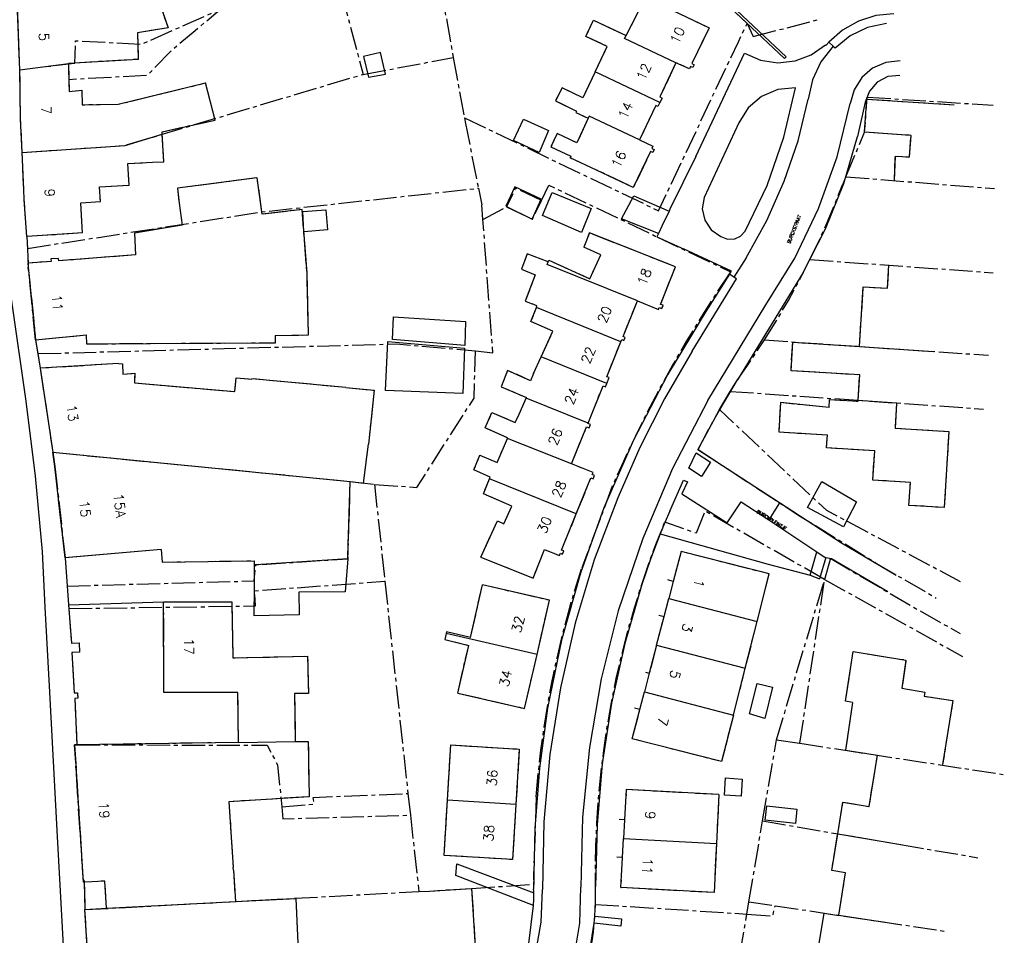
# Model space of a CAD drawing. Header units: metres. Extents: x 189938 to 192675, y 307646 to 311153.
# Tile 97 of 100: x 192066 to 192187, y 309667 to 309779. Entities that reach past the tile are written whole.
import ezdxf

# ---------------------------------------------------------------- set-up
doc = ezdxf.new("R2010")
doc.units = ezdxf.units.M
doc.linetypes.add('1-200 CENTER', pattern=[4.28625, 2.8575, -0.47625, 0.47625, -0.47625])
for name, color, linetype in [('PH-BEST-HUISNUMMERS', 7, 'Continuous'), ('PH-BEST-KADASTRALE-GRENS', 240, '1-200 CENTER'), ('PH-BEST-KANTVERHARDING', 252, 'Continuous'), ('PH-BEST-STAATNAAM', 7, 'Continuous')]:
    doc.layers.add(name, color=color, linetype=linetype)
doc.styles.add('ROMANS', font='romans.shx')

msp = doc.modelspace()

# ---------------------------------------------------------------- linework, layer by layer
at = {"layer": 'PH-BEST-KADASTRALE-GRENS'}
for p, q in [((192116.214, 309792.168), (192119.298, 309774.75)), ((192104.52, 309786.787), (192108.242, 309772.697)), ((192155.348, 309778.925), (192156.108, 309777.346)), ((192156.108, 309777.346), (192164.305, 309779.46)), ((192066.15, 309773.25), (192066.108, 309774.217)), ((192066.15, 309773.25), (192072.125, 309773.992)), ((192108.242, 309772.697), (192119.298, 309774.75)), ((192119.298, 309774.75), (192120.674, 309767.376)), ((192169.76, 309765.597), (192170.039, 309769.66)), ((192170.039, 309769.66), (192180.74, 309768.966)), ((192170.085, 309769.907), (192170.124, 309769.905)), ((192170.124, 309769.905), (192185.505, 309768.908)), ((192120.674, 309767.376), (192120.767, 309766.88)), ((192120.767, 309766.88), (192122.386, 309758.737)), ((192136.871, 309760.962), (192133.625, 309762.455)), ((192167.46, 309760.133), (192167.05, 309759.158)), ((192167.46, 309760.133), (192185.684, 309758.696)), ((192122.386, 309758.737), (192122.812, 309756.692)), ((192073.841, 309753.261), (192073.625, 309756.94)), ((192095.883, 309755.543), (192095.827, 309755.823)), ((192122.944, 309754.907), (192122.812, 309756.692)), ((192122.944, 309754.907), (192125.841, 309756.441)), ((192073.841, 309753.261), (192067.004, 309752.795)), ((192067.004, 309752.795), (192067.074, 309751.348)), ((192144.283, 309752.773), (192153.309, 309748.473)), ((192067.074, 309751.348), (192067.186, 309749.032)), ((192163.058, 309749.992), (192185.519, 309748.37)), ((192068.077, 309740.122), (192067.186, 309749.032)), ((192130.095, 309738.048), (192131.534, 309741.212)), ((192068.077, 309740.122), (192074.314, 309740.746)), ((192068.077, 309740.122), (192068.347, 309738.446)), ((192157.476, 309740.122), (192184.951, 309738.251)), ((192068.347, 309738.446), (192068.637, 309736.65)), ((192129.163, 309735.999), (192130.095, 309738.048)), ((192078.246, 309737.227), (192068.637, 309736.65)), ((192068.637, 309736.65), (192070.193, 309726.351)), ((192068.637, 309736.65), (192070.193, 309726.351)), ((192153.28, 309733.821), (192154.152, 309735.251)), ((192127.247, 309730.74), (192128.264, 309732.979)), ((192128.264, 309732.979), (192128.3, 309733.059)), ((192151.973, 309731.588), (192153.28, 309733.821)), ((192153.28, 309733.821), (192184.331, 309731.653)), ((192070.193, 309726.351), (192106.675, 309722.776)), ((192070.193, 309726.351), (192070.455, 309724.616)), ((192070.455, 309724.616), (192071.689, 309713.408)), ((192106.387, 309713.524), (192106.675, 309722.775)), ((192106.675, 309722.776), (192109.648, 309722.41)), ((192109.648, 309722.41), (192110.917, 309710.534)), ((192138.806, 309722.187), (192135.074, 309712.192)), ((192083.485, 309714.424), (192071.689, 309713.408)), ((192071.689, 309713.408), (192071.943, 309709.949)), ((192106.387, 309713.524), (192106.369, 309713.292)), ((192165.539, 309713.184), (192164.85, 309710.756)), ((192071.943, 309709.949), (192072.112, 309707.653)), ((192110.917, 309710.534), (192113.746, 309684.492)), ((192121.419, 309703.648), (192122.894, 309710.078)), ((192146.289, 309710.509), (192145.748, 309708.436)), ((192158.959, 309691.097), (192164.85, 309710.756)), ((192161.815, 309690.66), (192164.85, 309710.756)), ((192164.85, 309710.756), (192181.771, 309701.307)), ((192072.112, 309707.653), (192072.15, 309707.172)), ((192083.781, 309708.019), (192092.13, 309708.019)), ((192145.165, 309706.2), (192145.748, 309708.436)), ((192144.252, 309702.696), (192145.165, 309706.2)), ((192155.124, 309699.861), (192156.585, 309705.612)), ((192119.851, 309696.817), (192121.195, 309702.672)), ((192144.252, 309702.696), (192143.352, 309699.245)), ((192143.352, 309699.245), (192142.755, 309696.956)), ((192153.664, 309694.112), (192155.124, 309699.861)), ((192142.198, 309694.819), (192142.755, 309696.956)), ((192168.278, 309695.67), (192167.397, 309695.814)), ((192073.143, 309690.464), (192072.863, 309690.46)), ((192072.863, 309690.46), (192073.91, 309673.612)), ((192072.865, 309690.467), (192073.143, 309690.467)), ((192073.541, 309679.765), (192072.865, 309690.467)), ((192092.953, 309690.771), (192073.143, 309690.464)), ((192118.597, 309683.678), (192119.007, 309690.451)), ((192157.25, 309681.146), (192158.959, 309691.097)), ((192158.959, 309691.097), (192161.815, 309690.66)), ((192161.815, 309690.66), (192186.89, 309686.814)), ((192113.746, 309684.492), (192114.043, 309681.84)), ((192151.881, 309684.368), (192151.584, 309678.356)), ((192118.187, 309676.906), (192118.597, 309683.678)), ((192129.485, 309684.089), (192129.144, 309674.44)), ((192114.043, 309681.84), (192115.09, 309672.474)), ((192140.327, 309681.261), (192140.203, 309678.971)), ((192155.572, 309671.23), (192157.25, 309681.146)), ((192157.25, 309681.146), (192183.637, 309676.623)), ((192073.541, 309679.765), (192073.856, 309674.151)), ((192140.077, 309676.638), (192140.203, 309678.971)), ((192151.584, 309678.356), (192151.287, 309672.342)), ((192092.336, 309675.09), (192092.31, 309675.488)), ((192092.336, 309675.09), (192092.589, 309671.265)), ((192074.054, 309673.62), (192073.91, 309673.612)), ((192074.051, 309673.765), (192074.134, 309670.264)), ((192074.965, 309673.67), (192074.054, 309673.62)), ((192129.144, 309674.44), (192129.169, 309673.356)), ((192074.134, 309670.264), (192115.09, 309672.474)), ((192121.546, 309672.872), (192129.169, 309673.356)), ((192121.546, 309672.872), (192122.746, 309653.961)), ((192092.589, 309671.265), (192100.034, 309671.641)), ((192136.745, 309670.908), (192136.761, 309671.93)), ((192155.315, 309669.722), (192155.572, 309671.23)), ((192155.572, 309671.23), (192158.782, 309670.74)), ((192074.134, 309670.264), (192076.787, 309670.425)), ((192075.114, 309654.12), (192074.134, 309670.264)), ((192075.011, 309655.82), (192074.134, 309670.264)), ((192136.745, 309670.908), (192155.315, 309669.722)), ((192158.782, 309670.74), (192179.794, 309667.593)), ((192153.725, 309660.476), (192155.315, 309669.722))]:
    msp.add_line(p, q, dxfattribs=at)
at = {"layer": 'PH-BEST-KADASTRALE-GRENS', "flags": 128}
for points in [[(192155.348, 309778.925), (192150.518, 309783.509), (192145.091, 309794.151)], [(192075.308, 309783.024), (192075.337, 309781.721), (192080.401, 309781.805), (192080.41, 309781.026), (192083.236, 309781.538), (192083.258, 309781.47), (192084.346, 309778.42), (192080.579, 309777.798), (192080.649, 309774.536), (192072.857, 309774.083), (192072.123, 309774.007)], [(192140.503, 309777.446), (192142.036, 309780.419), (192139.617, 309781.533), (192140.445, 309783.194), (192142.867, 309782.032)], [(192066.15, 309773.25), (192066.108, 309774.217), (192065.852, 309781.133)], [(192072.125, 309773.992), (192072.872, 309774.085), (192072.98, 309776.818), (192081.083, 309776.398), (192090.763, 309780.689)], [(192072.125, 309773.992), (192072.158, 309772.083), (192081.822, 309772.613), (192084.913, 309775.766), (192087.663, 309778.08), (192090.763, 309780.689)], [(192146.15, 309780.572), (192150.681, 309778.417), (192148.58, 309774.016), (192148.862, 309773.875), (192148.686, 309773.524), (192148.412, 309773.661), (192148.278, 309773.377), (192146.622, 309774.123)], [(192120.674, 309767.376), (192144.466, 309755.974), (192154.295, 309776.704), (192155.348, 309778.925)], [(192136.718, 309773.004), (192138.198, 309776.126), (192135.573, 309777.348), (192136.488, 309779.339), (192140.503, 309777.446)], [(192072.123, 309774.007), (192072.186, 309770.583), (192073.751, 309770.773), (192073.792, 309768.972), (192078.201, 309769.021), (192088.928, 309771.647)], [(192146.622, 309774.123), (192144.642, 309769.927), (192144.916, 309769.794), (192144.656, 309769.259)], [(192066.427, 309763.122), (192066.246, 309767.193), (192066.15, 309773.25)], [(192066.427, 309763.122), (192066.246, 309767.193), (192066.154, 309773.149), (192066.15, 309773.25)], [(192066.427, 309763.122), (192079.073, 309763.983), (192108.242, 309772.697)], [(192136.718, 309773.004), (192135.211, 309769.824), (192132.656, 309771.047), (192131.826, 309769.451), (192134.429, 309768.175), (192134.345, 309767.998), (192135.859, 309767.313)], [(192083.621, 309765.342), (192083.604, 309765.663), (192090.101, 309767.095), (192088.928, 309771.647)], [(192144.656, 309769.259), (192144.412, 309768.758), (192144.15, 309768.885), (192142.151, 309764.649)], [(192167.46, 309760.133), (192169.76, 309765.597), (192170.085, 309769.907)], [(192135.859, 309767.313), (192134.472, 309764.297), (192132.049, 309765.459), (192131.287, 309763.8), (192133.728, 309762.679), (192133.625, 309762.455)], [(192082.425, 309761.925), (192083.798, 309761.98), (192083.621, 309765.342)], [(192173.423, 309759.663), (192173.53, 309762.682), (192175.266, 309762.563), (192175.447, 309765.207), (192169.76, 309765.597)], [(192142.151, 309764.649), (192143.788, 309763.874), (192143.659, 309763.602), (192143.932, 309763.491), (192143.783, 309763.125), (192143.489, 309763.245), (192141.388, 309758.818), (192136.871, 309760.962)], [(192067.004, 309752.795), (192066.697, 309757.303), (192066.626, 309758.63), (192066.427, 309763.122)], [(192067.004, 309752.795), (192066.697, 309757.303), (192066.626, 309758.63), (192066.427, 309763.122)], [(192075.919, 309758.89), (192079.564, 309759.104), (192079.409, 309761.747), (192082.425, 309761.925)], [(192095.827, 309755.823), (192095.253, 309760.008), (192085.479, 309758.741), (192085.689, 309756.908)], [(192067.074, 309751.348), (192095.827, 309755.823), (192122.386, 309758.737)], [(192073.625, 309756.94), (192076.021, 309757.109), (192075.919, 309758.89)], [(192130.116, 309757.226), (192126.94, 309758.742), (192125.841, 309756.441)], [(192130.116, 309757.226), (192131.021, 309759.121), (192144.283, 309752.773)], [(192163.058, 309749.992), (192164.139, 309752.246), (192165.165, 309754.527), (192166.136, 309756.831), (192167.05, 309759.158)], [(192085.689, 309756.908), (192086.074, 309754.211), (192080.208, 309753.238), (192080.334, 309750.554)], [(192125.841, 309756.441), (192129.022, 309754.934), (192130.116, 309757.226)], [(192097.462, 309740.653), (192101.553, 309740.744), (192101.371, 309748.349), (192100.769, 309756.112), (192095.883, 309755.543)], [(192122.019, 309738.801), (192124.154, 309738.555), (192122.944, 309754.907)], [(192141.883, 309744.908), (192144.476, 309743.851), (192144.577, 309744.104), (192144.877, 309743.984), (192145.032, 309744.37), (192144.731, 309744.49), (192146.561, 309749.075), (192136.014, 309753.262), (192135.312, 309751.493)], [(192130.95, 309749.69), (192131.046, 309749.901), (192136.066, 309747.619), (192137.397, 309750.546), (192135.312, 309751.493)], [(192080.334, 309750.554), (192070.916, 309749.83), (192070.893, 309750.129), (192069.956, 309750.057), (192069.979, 309749.758), (192067.161, 309749.542)], [(192130.95, 309749.69), (192128.38, 309750.676), (192127.695, 309748.788), (192129.358, 309748.104), (192128.131, 309744.878), (192128.975, 309744.541)], [(192157.476, 309740.122), (192158.973, 309742.531), (192160.404, 309744.98), (192161.766, 309747.467), (192163.058, 309749.992)], [(192067.161, 309749.542), (192067.147, 309749.541), (192067.186, 309749.032), (192068.077, 309740.122)], [(192153.309, 309748.473), (192151.457, 309745.693), (192149.663, 309742.875), (192147.928, 309740.02), (192146.254, 309737.129), (192144.64, 309734.205), (192143.088, 309731.247), (192141.597, 309728.257), (192140.17, 309725.236), (192138.806, 309722.187)], [(192169.147, 309739.339), (192169.573, 309746.643), (192172.575, 309746.468), (192172.74, 309749.293)], [(192139.867, 309739.913), (192139.973, 309740.176), (192140.244, 309740.067), (192140.407, 309740.441), (192140.126, 309740.554), (192141.883, 309744.908)], [(192131.534, 309741.212), (192128.826, 309742.368), (192129.494, 309744.099)], [(192129.494, 309744.099), (192129.568, 309744.291), (192128.975, 309744.541)], [(192097.462, 309740.653), (192097.461, 309739.744), (192074.356, 309739.606), (192074.314, 309740.746)], [(192138.135, 309734.803), (192138.417, 309735.5), (192138.133, 309735.615), (192139.867, 309739.913)], [(192154.152, 309735.251), (192155.291, 309736.853), (192156.399, 309738.477), (192157.476, 309740.122)], [(192068.347, 309738.446), (192112.318, 309739.636), (192122.019, 309738.801)], [(192109.648, 309722.41), (192114.837, 309722.049), (192121.855, 309732.992), (192122.019, 309738.801)], [(192168.972, 309732.725), (192169.163, 309735.832), (192160.729, 309736.35), (192160.944, 309739.843), (192169.147, 309739.339)], [(192078.246, 309737.227), (192078.739, 309737.187), (192078.772, 309735.933), (192080.244, 309736.055), (192080.197, 309734.845), (192092.535, 309733.805), (192092.685, 309735.483), (192094.6, 309735.324)], [(192129.163, 309735.999), (192128.783, 309735.129), (192125.977, 309736.394), (192125.184, 309734.392), (192128.3, 309733.059)], [(192106.132, 309734.285), (192094.604, 309735.368), (192094.6, 309735.324)], [(192106.132, 309734.285), (192109.615, 309733.966), (192108.894, 309727.336)], [(192135.834, 309729.923), (192137.677, 309734.487), (192137.961, 309734.372), (192138.135, 309734.803)], [(192165.391, 309731.835), (192165.452, 309732.824), (192168.965, 309732.608), (192168.972, 309732.725)], [(192149.329, 309726.69), (192150.622, 309729.155), (192151.973, 309731.588)], [(192181.528, 309710.465), (192165.105, 309719.211), (192151.973, 309731.588)], [(192165.391, 309731.835), (192159.427, 309732.44), (192159.229, 309728.84), (192165.185, 309728.482)], [(192173.684, 309732.314), (192173.491, 309729.32), (192180.09, 309728.895), (192179.518, 309719.572), (192175.193, 309719.837), (192175.366, 309722.646), (192170.775, 309722.929), (192170.996, 309726.522), (192165.087, 309726.885), (192165.185, 309728.482)], [(192125.939, 309728.023), (192125.975, 309728.106), (192123.215, 309729.34), (192124.051, 309731.225), (192126.888, 309729.996), (192127.247, 309730.74)], [(192133.82, 309724.929), (192135.654, 309729.474), (192135.956, 309729.35), (192136.12, 309729.75), (192135.814, 309729.873), (192135.834, 309729.923)], [(192123.746, 309723.097), (192123.821, 309723.282), (192121.837, 309724.216), (192122.584, 309725.997), (192124.675, 309725.101), (192125.939, 309728.023)], [(192106.675, 309722.775), (192108.307, 309722.575), (192108.894, 309727.336)], [(192149.329, 309726.69), (192161.774, 309718.56), (192171.215, 309712.727), (192178.544, 309708.461)], [(192071.689, 309713.408), (192070.455, 309724.616), (192070.193, 309726.351)], [(192134.392, 309718.787), (192136.184, 309723.214), (192136.462, 309723.102), (192136.624, 309723.5), (192136.346, 309723.613), (192136.445, 309723.858), (192133.82, 309724.929)], [(192126.504, 309719.759), (192123.004, 309721.264), (192123.746, 309723.097)], [(192071.943, 309709.949), (192094.884, 309710.57), (192095.094, 309712.546), (192106.38, 309713.293), (192106.675, 309722.776)], [(192122.697, 309713.498), (192124.713, 309717.934), (192125.51, 309717.571), (192126.504, 309719.759)], [(192122.697, 309713.498), (192129.087, 309710.91), (192130.51, 309714.423), (192132.327, 309713.687), (192132.438, 309713.962), (192132.717, 309713.849), (192132.879, 309714.247), (192132.6, 309714.361), (192134.392, 309718.787)], [(192164.85, 309710.756), (192150.186, 309719.135), (192149.097, 309716.414), (192145.236, 309717.763)], [(192142.415, 309710.126), (192143.297, 309712.693), (192144.237, 309715.239), (192145.236, 309717.763)], [(192083.485, 309714.424), (192083.617, 309712.889), (192094.891, 309713.039), (192094.891, 309712.533)], [(192156.585, 309705.612), (192158.063, 309711.43), (192147.245, 309714.177), (192146.289, 309710.509)], [(192129.485, 309684.089), (192129.74, 309686.95), (192130.063, 309689.804), (192130.454, 309692.649), (192130.914, 309695.484), (192131.44, 309698.307), (192132.034, 309701.117), (192132.695, 309703.913), (192133.422, 309706.691), (192134.215, 309709.451), (192135.074, 309712.192)], [(192165.539, 309713.184), (192165.61, 309713.304), (192175.713, 309707.381), (192181.471, 309704.126)], [(192072.15, 309707.172), (192095.038, 309707.5), (192094.937, 309709.355), (192110.917, 309710.534)], [(192129.58, 309701.564), (192131.102, 309708.195), (192122.894, 309710.078)], [(192136.761, 309671.93), (192136.734, 309674.914), (192136.785, 309677.898), (192136.914, 309680.879), (192137.12, 309683.857), (192137.403, 309686.827), (192137.763, 309689.79), (192138.2, 309692.742), (192138.714, 309695.682), (192139.303, 309698.607), (192139.969, 309701.516), (192140.71, 309704.407), (192141.525, 309707.278), (192142.415, 309710.126)], [(192092.953, 309690.771), (192092.902, 309696.881), (192089.72, 309696.909), (192083.826, 309696.884), (192083.781, 309708.019)], [(192092.13, 309708.019), (192092.277, 309701.136), (192101.445, 309701.332), (192101.543, 309696.777), (192099.843, 309696.75), (192099.934, 309690.878)], [(192072.15, 309707.172), (192072.482, 309702.941), (192073.406, 309702.981), (192073.459, 309701.839), (192072.535, 309701.799), (192072.825, 309696.834), (192073.223, 309696.845), (192073.255, 309696.179), (192072.883, 309696.14), (192073.143, 309690.467)], [(192118.433, 309704.123), (192118.254, 309703.384), (192121.195, 309702.672)], [(192121.419, 309703.648), (192118.485, 309704.339), (192118.433, 309704.123)], [(192119.851, 309696.817), (192128.059, 309694.934), (192129.58, 309701.564)], [(192167.397, 309695.814), (192168.372, 309701.9), (192174.831, 309700.865), (192174.311, 309697.407), (192177.123, 309696.95), (192177.052, 309696.442), (192180.586, 309695.911), (192179.329, 309688.058)], [(192168.278, 309695.67), (192167.412, 309689.804), (192171.34, 309689.199)], [(192153.664, 309694.112), (192152.217, 309688.415), (192141.259, 309691.216), (192142.198, 309694.819)], [(192073.143, 309690.467), (192096.472, 309690.426), (192097.761, 309688.024), (192098.276, 309682.88)], [(192099.934, 309690.878), (192101.509, 309690.876), (192101.631, 309684.103), (192091.793, 309683.491), (192092.31, 309675.488)], [(192119.007, 309690.451), (192127.401, 309689.943), (192126.991, 309683.17)], [(192166.461, 309679.567), (192167.093, 309683.443), (192170.316, 309682.918), (192171.34, 309689.199)], [(192098.276, 309682.88), (192102.227, 309683.22), (192102.137, 309684.022), (192113.746, 309684.492)], [(192151.881, 309684.368), (192140.528, 309684.982), (192140.327, 309681.261)], [(192126.991, 309683.17), (192126.581, 309676.398), (192118.187, 309676.906)], [(192098.276, 309682.88), (192098.417, 309681.4), (192114.043, 309681.84)], [(192166.578, 309669.572), (192167.428, 309674.786), (192165.727, 309675.063), (192166.461, 309679.567)], [(192151.287, 309672.342), (192139.878, 309672.96), (192140.077, 309676.638)], [(192073.856, 309674.151), (192073.869, 309674), (192073.937, 309673.865), (192074.051, 309673.765)], [(192076.787, 309670.425), (192076.582, 309673.769), (192074.965, 309673.67)], [(192115.09, 309672.474), (192116.374, 309672.543), (192121.546, 309672.872)], [(192085.671, 309664.665), (192097.206, 309665.29), (192097.175, 309666.028), (192100.285, 309666.167), (192100.034, 309671.641)], [(192133.873, 309657.652), (192134.496, 309659.239), (192135.046, 309660.853), (192135.521, 309662.49), (192135.92, 309664.148), (192136.243, 309665.822), (192136.488, 309667.509), (192136.656, 309669.205), (192136.745, 309670.908)], [(192155.315, 309669.722), (192158.489, 309669.495), (192158.782, 309670.74)], [(192160.416, 309660.265), (192161.362, 309666.072), (192164.11, 309665.624), (192164.795, 309669.825), (192166.572, 309669.535), (192166.578, 309669.572)]]:
    msp.add_lwpolyline(points, dxfattribs=at)
at = {"layer": 'PH-BEST-KANTVERHARDING', "color": 8}
for p, q in [((192164.972, 309776.311), (192165.032, 309776.279)), ((192165.032, 309776.279), (192165.385, 309776.635)), ((192165.385, 309776.635), (192165.882, 309776.153)), ((192165.882, 309776.153), (192166.143, 309775.9)), ((192149.072, 309762.639), (192155.023, 309775.291)), ((192066.15, 309773.25), (192072.123, 309774.007)), ((192144.656, 309769.259), (192136.718, 309773.004)), ((192169.842, 309769.269), (192168.886, 309765.074)), ((192169.76, 309765.597), (192170.039, 309769.66)), ((192170.039, 309769.66), (192180.74, 309768.966)), ((192154.332, 309766.736), (192150.073, 309757.607)), ((192136.871, 309760.962), (192133.625, 309762.455)), ((192149.072, 309762.639), (192145.883, 309756.16)), ((192063.234, 309757.928), (192066.89, 309732.615)), ((192073.841, 309753.261), (192073.625, 309756.94)), ((192139.959, 309754.989), (192141.438, 309757.795)), ((192141.438, 309757.795), (192145.77, 309755.92)), ((192095.883, 309755.543), (192095.827, 309755.823)), ((192145.77, 309755.92), (192144.929, 309754.141)), ((192145.883, 309756.16), (192145.77, 309755.92)), ((192144.479, 309753.189), (192139.959, 309754.989)), ((192073.841, 309753.261), (192067.004, 309752.795)), ((192144.929, 309754.141), (192144.479, 309753.189)), ((192067.004, 309752.795), (192067.161, 309749.542)), ((192153.435, 309748.576), (192147.625, 309751.253)), ((192130.808, 309749.377), (192130.95, 309749.69)), ((192155.224, 309750.186), (192153.727, 309747.822)), ((192141.883, 309744.908), (192130.808, 309749.377)), ((192153.184, 309748.195), (192153.435, 309748.576)), ((192162.21, 309748.415), (192154.152, 309735.251)), ((192148.616, 309738.732), (192154.046, 309747.612)), ((192153.184, 309748.195), (192150.276, 309743.594)), ((192153.727, 309747.822), (192153.184, 309748.195)), ((192154.046, 309747.612), (192153.727, 309747.822)), ((192139.867, 309739.913), (192129.494, 309744.099)), ((192150.519, 309732.683), (192157.642, 309744.435)), ((192130.095, 309738.048), (192131.534, 309741.212)), ((192068.077, 309740.122), (192074.314, 309740.746)), ((192068.077, 309740.122), (192068.637, 309736.65)), ((192169.147, 309739.339), (192178.214, 309738.71)), ((192129.163, 309735.999), (192130.095, 309738.048)), ((192138.135, 309734.803), (192130.095, 309738.048)), ((192078.246, 309737.227), (192068.637, 309736.65)), ((192068.637, 309736.65), (192070.193, 309726.351)), ((192151.505, 309730.717), (192154.152, 309735.251)), ((192127.247, 309730.74), (192128.264, 309732.979)), ((192128.264, 309732.979), (192128.3, 309733.059)), ((192135.834, 309729.923), (192128.264, 309732.979)), ((192149.282, 309726.634), (192151.505, 309730.717)), ((192133.82, 309724.929), (192125.939, 309728.023)), ((192159.317, 309720.135), (192149.282, 309726.634)), ((192070.193, 309726.351), (192106.675, 309722.775)), ((192148.216, 309724.402), (192149.084, 309726.285)), ((192149.084, 309726.285), (192150.852, 309725.13)), ((192149.759, 309723.386), (192148.216, 309724.402)), ((192150.852, 309725.13), (192149.759, 309723.386)), ((192134.392, 309718.787), (192123.746, 309723.097)), ((192106.387, 309713.524), (192106.675, 309722.775)), ((192145.851, 309719.123), (192147.531, 309722.944)), ((192148.029, 309722.728), (192147.346, 309721.258)), ((192147.531, 309722.944), (192148.029, 309722.728)), ((192147.346, 309721.258), (192152.912, 309717.69)), ((192152.912, 309717.69), (192154.606, 309720.286)), ((192154.606, 309720.286), (192158, 309718.054)), ((192159.317, 309720.135), (192158, 309718.054)), ((192166.921, 309715.215), (192159.317, 309720.135)), ((192158, 309718.054), (192163.896, 309714.129)), ((192144.679, 309716.34), (192157.941, 309712.634)), ((192173.634, 309711.226), (192166.921, 309715.215)), ((192068.865, 309714.181), (192069.229, 309707.352)), ((192083.485, 309714.424), (192071.689, 309713.408)), ((192071.689, 309713.408), (192072.112, 309707.653)), ((192106.387, 309713.524), (192106.369, 309713.292)), ((192163.085, 309711.27), (192163.896, 309714.129)), ((192163.896, 309714.129), (192164.918, 309713.448)), ((192164.981, 309713.439), (192164.234, 309710.842)), ((192164.918, 309713.448), (192164.981, 309713.439)), ((192164.981, 309713.439), (192165.703, 309713.333)), ((192165.703, 309713.333), (192172.596, 309709.284)), ((192094.891, 309712.533), (192094.891, 309708.019)), ((192157.941, 309712.634), (192163.085, 309711.27)), ((192163.085, 309711.27), (192164.234, 309710.842)), ((192121.419, 309703.648), (192122.894, 309710.078)), ((192146.289, 309710.509), (192145.632, 309710.707)), ((192146.289, 309710.509), (192145.748, 309708.436)), ((192069.229, 309707.352), (192069.786, 309696.932)), ((192072.112, 309707.653), (192083.781, 309708.019)), ((192083.781, 309708.019), (192092.13, 309708.019)), ((192145.165, 309706.2), (192145.748, 309708.436)), ((192145.748, 309708.436), (192156.585, 309705.612)), ((192144.252, 309702.696), (192145.165, 309706.2)), ((192144.511, 309706.37), (192145.165, 309706.2)), ((192155.124, 309699.861), (192156.585, 309705.612)), ((192129.58, 309701.564), (192118.433, 309704.123)), ((192119.851, 309696.817), (192121.195, 309702.672)), ((192144.252, 309702.696), (192143.352, 309699.245)), ((192144.252, 309702.696), (192155.124, 309699.861)), ((192143.352, 309699.245), (192142.755, 309696.956)), ((192142.88, 309699.369), (192143.352, 309699.245)), ((192153.664, 309694.112), (192155.124, 309699.861)), ((192069.786, 309696.932), (192070.691, 309679.973)), ((192142.198, 309694.819), (192142.755, 309696.956)), ((192142.755, 309696.956), (192153.664, 309694.112)), ((192168.278, 309695.67), (192167.397, 309695.814)), ((192142.198, 309694.819), (192141.535, 309694.988)), ((192073.143, 309690.464), (192072.863, 309690.46)), ((192072.863, 309690.46), (192073.91, 309673.612)), ((192092.953, 309690.771), (192073.143, 309690.464)), ((192092.953, 309690.771), (192099.934, 309690.878)), ((192118.597, 309683.678), (192119.007, 309690.451)), ((192151.881, 309684.368), (192151.584, 309678.356)), ((192118.187, 309676.906), (192118.597, 309683.678)), ((192126.991, 309683.17), (192118.597, 309683.678)), ((192140.327, 309681.261), (192139.634, 309681.298)), ((192140.327, 309681.261), (192140.203, 309678.971)), ((192070.691, 309679.973), (192071.619, 309662.584)), ((192166.461, 309679.567), (192174.184, 309678.243)), ((192140.077, 309676.638), (192140.203, 309678.971)), ((192140.203, 309678.971), (192151.584, 309678.356)), ((192151.584, 309678.356), (192151.287, 309672.342)), ((192119.625, 309674.441), (192119.762, 309675.89)), ((192119.762, 309675.89), (192129.172, 309672.302)), ((192140.077, 309676.638), (192139.385, 309676.675)), ((192092.336, 309675.09), (192092.31, 309675.488)), ((192092.336, 309675.09), (192092.589, 309671.265)), ((192074.054, 309673.62), (192073.91, 309673.612)), ((192074.965, 309673.67), (192074.054, 309673.62)), ((192074.054, 309673.62), (192074.134, 309670.264)), ((192129.146, 309670.771), (192119.625, 309674.441)), ((192076.787, 309670.425), (192092.589, 309671.265)), ((192092.589, 309671.265), (192100.034, 309671.641)), ((192074.134, 309670.264), (192076.787, 309670.425)), ((192075.114, 309654.12), (192074.134, 309670.264)), ((192136.676, 309669.447), (192139.951, 309669.143)), ((192139.951, 309669.143), (192139.847, 309668.233)), ((192166.578, 309669.572), (192174.114, 309668.444)), ((192139.847, 309668.233), (192136.603, 309668.6))]:
    msp.add_line(p, q, dxfattribs=at)
for points in [[(192145.3, 309794.355), (192150.745, 309783.707), (192160.15, 309774.834), (192159.941, 309774.63), (192150.518, 309783.509), (192145.091, 309794.151), (192145.3, 309794.355)], [(192075.308, 309783.024), (192075.337, 309781.721), (192080.401, 309781.805), (192080.41, 309781.026), (192083.236, 309781.538), (192083.258, 309781.47), (192084.346, 309778.42), (192080.579, 309777.798), (192080.649, 309774.536), (192072.857, 309774.083), (192072.123, 309774.007)], [(192140.503, 309777.446), (192142.036, 309780.419), (192139.617, 309781.533), (192140.445, 309783.194), (192142.867, 309782.032)], [(192066.15, 309773.25), (192066.108, 309774.217), (192065.852, 309781.133)], [(192146.15, 309780.572), (192150.681, 309778.417), (192148.58, 309774.016), (192148.862, 309773.875), (192148.686, 309773.524), (192148.412, 309773.661), (192148.278, 309773.377), (192146.622, 309774.123)], [(192173.359, 309780.129), (192171.135, 309779.899), (192169.006, 309779.218), (192167.061, 309778.114), (192165.385, 309776.635)], [(192136.718, 309773.004), (192138.198, 309776.126), (192135.573, 309777.348), (192136.488, 309779.339), (192140.503, 309777.446)], [(192172.421, 309778.936), (192170.106, 309778.434), (192167.974, 309777.403), (192166.143, 309775.9)], [(192146.622, 309774.123), (192140.322, 309777.095), (192140.503, 309777.446)], [(192155.023, 309775.291), (192156.985, 309774.448), (192159.096, 309774.126), (192161.22, 309774.343), (192163.222, 309775.088), (192164.972, 309776.311)], [(192165.882, 309776.153), (192164.387, 309774.238), (192163.356, 309772.038), (192162.839, 309769.664)], [(192110.984, 309772.734), (192110.385, 309775.359), (192108.312, 309774.897), (192108.896, 309772.341), (192110.984, 309772.734)], [(192072.123, 309774.007), (192072.186, 309770.583), (192073.751, 309770.773), (192073.792, 309768.972), (192078.201, 309769.021), (192088.928, 309771.647)], [(192146.622, 309774.123), (192144.642, 309769.927), (192144.916, 309769.794), (192144.656, 309769.259)], [(192174.112, 309774.352), (192172.36, 309774.151), (192170.743, 309773.445), (192169.404, 309772.297), (192168.461, 309770.807), (192167.995, 309769.106)], [(192066.427, 309763.122), (192066.246, 309767.193), (192066.15, 309773.25)], [(192136.718, 309773.004), (192135.211, 309769.824), (192132.656, 309771.047), (192131.826, 309769.451), (192134.429, 309768.175), (192134.345, 309767.998), (192135.859, 309767.313)], [(192174.061, 309772.554), (192172.604, 309772.413), (192171.301, 309771.746), (192170.336, 309770.647), (192169.842, 309769.269)], [(192083.621, 309765.342), (192083.604, 309765.663), (192090.101, 309767.095), (192088.928, 309771.647)], [(192161.268, 309771.056), (192159.109, 309770.847), (192157.115, 309769.996), (192155.471, 309768.581), (192154.332, 309766.736)], [(192155.09, 309753.458), (192157.796, 309759.084), (192159.863, 309764.974), (192161.268, 309771.056)], [(192144.656, 309769.259), (192144.412, 309768.758), (192144.15, 309768.885), (192142.151, 309764.649)], [(192155.224, 309750.186), (192157.77, 309754.782), (192159.898, 309759.586), (192161.592, 309764.56), (192162.839, 309769.664)], [(192157.642, 309744.435), (192161.185, 309750.162), (192164.112, 309756.228), (192166.39, 309762.565), (192167.995, 309769.106)], [(192127.94, 309767.211), (192130.966, 309765.792), (192129.821, 309763.104), (192126.712, 309764.582), (192127.94, 309767.211)], [(192135.859, 309767.313), (192134.472, 309764.297), (192132.049, 309765.459), (192131.287, 309763.8), (192133.728, 309762.679), (192133.625, 309762.455)], [(192142.151, 309764.649), (192135.974, 309767.563), (192135.859, 309767.313)], [(192066.427, 309763.122), (192079.073, 309763.983), (192083.621, 309765.342)], [(192082.425, 309761.925), (192083.798, 309761.98), (192083.621, 309765.342)], [(192173.423, 309759.663), (192173.53, 309762.682), (192175.266, 309762.563), (192175.447, 309765.207), (192169.76, 309765.597)], [(192142.151, 309764.649), (192143.788, 309763.874), (192143.659, 309763.602), (192143.932, 309763.491), (192143.783, 309763.125), (192143.489, 309763.245), (192141.388, 309758.818), (192136.871, 309760.962)], [(192162.21, 309748.415), (192164.973, 309753.742), (192167.206, 309759.313), (192168.886, 309765.074)], [(192067.004, 309752.795), (192066.697, 309757.303), (192066.626, 309758.63), (192066.427, 309763.122)], [(192075.919, 309758.89), (192079.564, 309759.104), (192079.409, 309761.747), (192082.425, 309761.925)], [(192095.827, 309755.823), (192095.253, 309760.008), (192085.479, 309758.741), (192085.689, 309756.908)], [(192073.625, 309756.94), (192076.021, 309757.109), (192075.919, 309758.89)], [(192130.106, 309757.376), (192126.844, 309758.915), (192125.763, 309756.541), (192129, 309754.955), (192130.106, 309757.376)], [(192131.43, 309758.218), (192136.212, 309756.245), (192135.053, 309753.283), (192130.251, 309755.375), (192131.43, 309758.218)], [(192085.689, 309756.908), (192086.074, 309754.211), (192080.208, 309753.238), (192080.334, 309750.554)], [(192150.073, 309757.607), (192149.835, 309756.195), (192150.141, 309754.796), (192150.946, 309753.612), (192152.135, 309752.814)], [(192097.462, 309740.653), (192101.553, 309740.744), (192101.371, 309748.349), (192100.769, 309756.112), (192095.883, 309755.543)], [(192103.681, 309756.071), (192103.868, 309753.632), (192100.992, 309753.388), (192100.856, 309755.891), (192103.681, 309756.071)], [(192141.883, 309744.908), (192144.476, 309743.851), (192144.577, 309744.104), (192144.877, 309743.984), (192145.032, 309744.37), (192144.731, 309744.49), (192146.561, 309749.075), (192136.014, 309753.262), (192135.312, 309751.493)], [(192144.479, 309753.189), (192144.283, 309752.773), (192147.625, 309751.253)], [(192153.829, 309752.538), (192154.552, 309752.871), (192155.09, 309753.458)], [(192152.135, 309752.814), (192152.952, 309752.493), (192153.829, 309752.538)], [(192130.95, 309749.69), (192131.046, 309749.901), (192136.066, 309747.619), (192137.397, 309750.546), (192135.312, 309751.493)], [(192080.334, 309750.554), (192070.916, 309749.83), (192070.893, 309750.129), (192069.956, 309750.057), (192069.979, 309749.758), (192067.161, 309749.542)], [(192130.95, 309749.69), (192128.38, 309750.676), (192127.695, 309748.788), (192129.358, 309748.104), (192128.131, 309744.878), (192128.975, 309744.541)], [(192067.161, 309749.542), (192067.147, 309749.541), (192067.186, 309749.032), (192068.077, 309740.122)], [(192169.147, 309739.339), (192169.573, 309746.643), (192172.575, 309746.468), (192172.74, 309749.293)], [(192139.867, 309739.913), (192139.973, 309740.176), (192140.244, 309740.067), (192140.407, 309740.441), (192140.126, 309740.554), (192141.883, 309744.908)], [(192131.534, 309741.212), (192128.826, 309742.368), (192129.494, 309744.099)], [(192129.494, 309744.099), (192129.568, 309744.291), (192128.975, 309744.541)], [(192150.276, 309743.594), (192145.584, 309735.849), (192141.404, 309727.817), (192137.753, 309719.531)], [(192111.977, 309742.963), (192120.815, 309742.386), (192120.707, 309739.428), (192111.849, 309740.172), (192111.977, 309742.963)], [(192097.462, 309740.653), (192097.461, 309739.744), (192074.356, 309739.606), (192074.314, 309740.746)], [(192110.984, 309733.929), (192111.28, 309739.918), (192120.7, 309739.108), (192120.484, 309733.566), (192110.984, 309733.929)], [(192138.135, 309734.803), (192138.417, 309735.5), (192138.133, 309735.615), (192139.867, 309739.913)], [(192148.616, 309738.732), (192145.222, 309732.922), (192142.178, 309726.922), (192139.492, 309720.753)], [(192168.972, 309732.725), (192169.163, 309735.832), (192160.729, 309736.35), (192160.944, 309739.843), (192169.147, 309739.339)], [(192078.246, 309737.227), (192078.739, 309737.187), (192078.772, 309735.933), (192080.244, 309736.055), (192080.197, 309734.845), (192092.535, 309733.805), (192092.685, 309735.483), (192094.6, 309735.324)], [(192129.163, 309735.999), (192128.783, 309735.129), (192125.977, 309736.394), (192125.184, 309734.392), (192128.3, 309733.059)], [(192106.132, 309734.285), (192094.604, 309735.368), (192094.6, 309735.324)], [(192106.132, 309734.285), (192109.615, 309733.966), (192108.894, 309727.336)], [(192135.834, 309729.923), (192137.677, 309734.487), (192137.961, 309734.372), (192138.135, 309734.803)], [(192150.519, 309732.683), (192146.214, 309724.371), (192142.543, 309715.76), (192139.527, 309706.899)], [(192165.391, 309731.835), (192165.452, 309732.824), (192168.965, 309732.608), (192168.972, 309732.725)], [(192168.972, 309732.725), (192173.689, 309732.396), (192173.684, 309732.314)], [(192066.89, 309732.615), (192068.043, 309723.414), (192068.865, 309714.181)], [(192165.391, 309731.835), (192159.427, 309732.44), (192159.229, 309728.84), (192165.185, 309728.482)], [(192173.684, 309732.314), (192173.491, 309729.32), (192180.09, 309728.895), (192179.518, 309719.572), (192175.193, 309719.837), (192175.366, 309722.646), (192170.775, 309722.929), (192170.996, 309726.522), (192165.087, 309726.885), (192165.185, 309728.482)], [(192125.939, 309728.023), (192125.975, 309728.106), (192123.215, 309729.34), (192124.051, 309731.225), (192126.888, 309729.996), (192127.247, 309730.74)], [(192133.82, 309724.929), (192135.654, 309729.474), (192135.956, 309729.35), (192136.12, 309729.75), (192135.814, 309729.873), (192135.834, 309729.923)], [(192123.746, 309723.097), (192123.821, 309723.282), (192121.837, 309724.216), (192122.584, 309725.997), (192124.675, 309725.101), (192125.939, 309728.023)], [(192106.675, 309722.775), (192108.307, 309722.575), (192108.894, 309727.336)], [(192071.689, 309713.408), (192070.455, 309724.616), (192070.193, 309726.351)], [(192134.392, 309718.787), (192136.184, 309723.214), (192136.462, 309723.102), (192136.624, 309723.5), (192136.346, 309723.613), (192136.445, 309723.858), (192133.82, 309724.929)], [(192126.504, 309719.759), (192123.004, 309721.264), (192123.746, 309723.097)], [(192162.741, 309719.565), (192164.527, 309722.772), (192168.772, 309720.28), (192167.162, 309717.208), (192162.741, 309719.565)], [(192139.492, 309720.753), (192136.599, 309713.155), (192134.248, 309705.373), (192132.449, 309697.445)], [(192122.697, 309713.498), (192124.713, 309717.934), (192125.51, 309717.571), (192126.504, 309719.759)], [(192137.753, 309719.531), (192134.893, 309711.512), (192132.593, 309703.315), (192130.864, 309694.978)], [(192122.697, 309713.498), (192129.087, 309710.91), (192130.51, 309714.423), (192132.327, 309713.687), (192132.438, 309713.962), (192132.717, 309713.849), (192132.879, 309714.247), (192132.6, 309714.361), (192134.392, 309718.787)], [(192145.851, 309719.123), (192145.254, 309717.736), (192144.679, 309716.34)], [(192144.679, 309716.34), (192143.494, 309713.252), (192142.415, 309710.126)], [(192083.485, 309714.424), (192083.617, 309712.889), (192094.891, 309713.039), (192094.891, 309712.533)], [(192156.585, 309705.612), (192158.063, 309711.43), (192147.245, 309714.177), (192146.289, 309710.509)], [(192106.369, 309713.292), (192106.05, 309709.218), (192100.373, 309709.205), (192100.396, 309706.427), (192094.891, 309706.308), (192094.891, 309708.019)], [(192106.369, 309713.292), (192095.094, 309712.546), (192094.891, 309712.533)], [(192129.58, 309701.564), (192131.102, 309708.195), (192122.894, 309710.078)], [(192142.415, 309710.126), (192140.352, 309702.906), (192138.708, 309695.58)], [(192072.112, 309707.653), (192072.482, 309702.941), (192073.406, 309702.981), (192073.459, 309701.839), (192072.535, 309701.799), (192072.825, 309696.834), (192073.223, 309696.845), (192073.255, 309696.179), (192072.883, 309696.14), (192073.143, 309690.464)], [(192092.953, 309690.771), (192092.902, 309696.881), (192089.72, 309696.909), (192083.826, 309696.884), (192083.781, 309708.019)], [(192092.13, 309708.019), (192092.277, 309701.136), (192101.445, 309701.332), (192101.543, 309696.777), (192099.843, 309696.75), (192099.934, 309690.878)], [(192139.527, 309706.899), (192137.458, 309698.579), (192136.005, 309690.13), (192135.175, 309681.597), (192134.972, 309673.026)], [(192118.433, 309704.123), (192118.254, 309703.384), (192121.195, 309702.672)], [(192121.419, 309703.648), (192118.485, 309704.339), (192118.433, 309704.123)], [(192119.851, 309696.817), (192128.059, 309694.934), (192129.58, 309701.564)], [(192167.397, 309695.814), (192168.372, 309701.9), (192174.831, 309700.865), (192174.311, 309697.407), (192177.123, 309696.95), (192177.052, 309696.442), (192180.586, 309695.911), (192179.329, 309688.058)], [(192155.64, 309694.267), (192156.598, 309697.995), (192158.457, 309697.545), (192157.523, 309693.703), (192155.64, 309694.267)], [(192132.449, 309697.445), (192131.147, 309689.271), (192130.419, 309681.025), (192130.268, 309672.749)], [(192138.708, 309695.58), (192137.583, 309688.139), (192136.936, 309680.641), (192136.77, 309673.117)], [(192168.278, 309695.67), (192167.412, 309689.804), (192171.34, 309689.199)], [(192130.864, 309694.978), (192129.864, 309687.614), (192129.297, 309680.204), (192129.164, 309672.773)], [(192153.664, 309694.112), (192152.217, 309688.415), (192141.259, 309691.216), (192142.198, 309694.819)], [(192099.934, 309690.878), (192101.509, 309690.876), (192101.631, 309684.103), (192091.793, 309683.491), (192092.31, 309675.488)], [(192119.007, 309690.451), (192127.401, 309689.943), (192126.991, 309683.17)], [(192166.461, 309679.567), (192167.093, 309683.443), (192170.316, 309682.918), (192171.34, 309689.199)], [(192154.757, 309686.259), (192154.615, 309684.17), (192152.584, 309684.28), (192152.687, 309686.418), (192154.757, 309686.259)], [(192151.881, 309684.368), (192140.528, 309684.982), (192140.327, 309681.261)], [(192126.991, 309683.17), (192126.581, 309676.398), (192118.187, 309676.906)], [(192161.278, 309680.829), (192157.549, 309681.243), (192157.75, 309683.002), (192161.444, 309682.595), (192161.278, 309680.829)], [(192166.578, 309669.572), (192167.428, 309674.786), (192165.727, 309675.063), (192166.461, 309679.567)], [(192151.287, 309672.342), (192139.878, 309672.96), (192140.077, 309676.638)], [(192076.787, 309670.425), (192076.582, 309673.769), (192074.965, 309673.67)], [(192116.374, 309672.543), (192121.546, 309672.872), (192122.746, 309653.961)], [(192128.165, 309660.948), (192129.395, 309664.775), (192130.1, 309668.733), (192130.268, 309672.749)], [(192129.146, 309670.771), (192129.169, 309671.534), (192129.172, 309672.302)], [(192129.172, 309672.302), (192129.169, 309672.539), (192129.164, 309672.773)], [(192132.806, 309659.955), (192134.099, 309664.204), (192134.825, 309668.587), (192134.972, 309673.026)], [(192136.676, 309669.447), (192136.768, 309671.278), (192136.77, 309673.117)], [(192085.671, 309664.665), (192097.206, 309665.29), (192097.175, 309666.028), (192100.285, 309666.167), (192100.034, 309671.641)], [(192127.215, 309661.574), (192128.556, 309666.094), (192129.146, 309670.771)], [(192136.603, 309668.6), (192136.642, 309669.021), (192136.676, 309669.447)], [(192160.416, 309660.265), (192161.362, 309666.072), (192164.11, 309665.624), (192164.795, 309669.825), (192166.572, 309669.535), (192166.578, 309669.572)], [(192134.676, 309659.866), (192135.902, 309664.175), (192136.603, 309668.6)]]:
    msp.add_lwpolyline(points, dxfattribs=at)

# ---------------------------------------------------------------- texts
at = {"layer": 'PH-BEST-HUISNUMMERS', "style": 'ROMANS'}
for s, rotation, p in [('5', 272.17837, (192068.48, 309777.783)), ('10', 64.46027, (192146.901, 309776.303)), ('12', 64.71652, (192142.775, 309771.829)), ('14', 64.71652, (192140.539, 309767.092)), ('7', 271.54661, (192068.772, 309768.802)), ('16', 64.5884, (192139.706, 309761.106)), ('9', 273.21163, (192069.18, 309758.644)), ('18', 68.2305, (192142.917, 309746.69)), ('11', 275.7391, (192070.038, 309745.637)), ('20', 68.02829, (192138.04, 309742.068)), ('22', 68.02829, (192136.025, 309737.073)), ('24', 68.02829, (192134.009, 309732.078)), ('13', 278.56759, (192071.853, 309732.092)), ('26', 68.02829, (192131.991, 309727.077)), ('28', 67.97515, (192132.453, 309720.661)), ('15A', 276.25793, (192077.633, 309721.233)), ('15', 276.25793, (192073.436, 309720.375)), ('30', 67.97515, (192130.671, 309716.259)), ('1', 255.40804, (192148.983, 309710.935)), ('32', 77.06119, (192127.602, 309704.12)), ('3', 255.40804, (192147.557, 309705.465)), ('17', 270.22918, (192086.299, 309703.558)), ('34', 77.06119, (192126.081, 309697.49)), ('5', 255.40804, (192146.06, 309699.725)), ('7', 255.40804, (192144.564, 309693.985)), ('36', 86.55951, (192124.618, 309685.351)), ('19', 273.61208, (192075.815, 309683.419)), ('9', 266.90594, (192142.891, 309682.388)), ('38', 86.55951, (192124.208, 309678.585)), ('11', 266.90594, (192142.58, 309676.645))]:
    msp.add_text(s, height=1.2, rotation=rotation, dxfattribs=at).set_placement(p)
at = {"layer": 'PH-BEST-STAATNAAM', "style": 'ROMANS'}
for s, rotation, p in [('BURCKSTRAAT', 68.2305, (192160.613, 309751.924)), ('BURCKPLEINTJE', 328.20109, (192156.485, 309718.965))]:
    msp.add_text(s, height=0.4, rotation=rotation, dxfattribs=at).set_placement(p)

doc.saveas('drawing.dxf')
